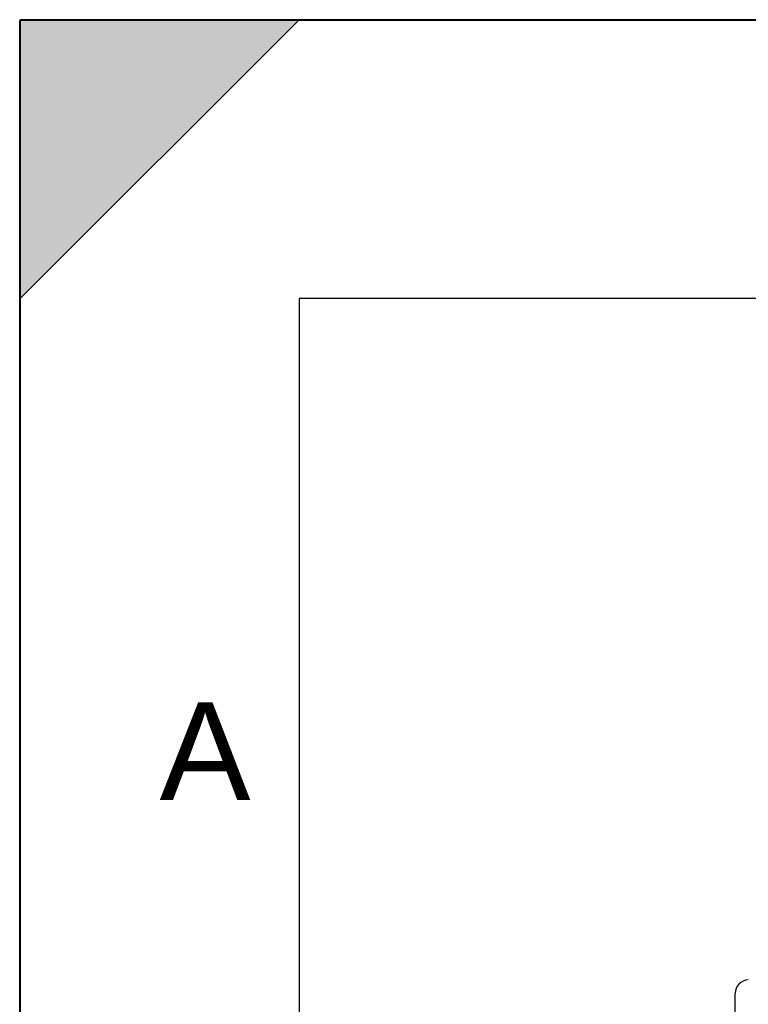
# Model space of a CAD drawing. Header units: millimetres. Extents: x 0 to 297, y 0 to 210.
# Tile 14 of 29: x 0 to 26, y 175 to 210. Entities that reach past the tile are written whole.
import ezdxf

# ---------------------------------------------------------------- set-up
doc = ezdxf.new("R2010")
doc.units = ezdxf.units.MM
doc.header["$LTSCALE"] = 16.335
doc.layers.get('0').update_dxf_attribs({"linetype": 'CONTINUOUS'})
doc.styles.add('TEXTSTYLE_2', font='arial.ttf')

# ---------------------------------------------------------------- blocks, each defined once
blk = doc.blocks.new('MARGEA4_BL0', base_point=(148.514, 105.014))
at = {"color": 7, "linetype": 'Continuous'}
for p, q in [((297.014, 210.014), (0.014, 210.014)), ((0.014, 0.014), (0.014, 210.014)), ((0.014, 200.014), (10.014, 210.014)), ((10.014, 210.014), (0.014, 210.014)), ((0.014, 210.014), (0.014, 200.014)), ((0.014, 0.014), (0.014, 210.014)), ((0.014, 210.014), (0.014, 0.014)), ((0.014, 200.014), (10.014, 210.014)), ((287.014, 200.014), (10.014, 200.014)), ((10.014, 200.014), (10.014, 10.014))]:
    blk.add_line(p, q, dxfattribs=at)
blk.add_solid([(0.014, 200.014), (10.014, 210.014), (0.014, 210.014)], dxfattribs=at)
at = {"color": 2, "linetype": 'Continuous', "style": 'TEXTSTYLE_2', "oblique": 0}
blk.add_text('A', height=3.5, dxfattribs=at).set_placement((5.014, 182.014))

msp = doc.modelspace()

# ---------------------------------------------------------------- linework, layer by layer
at = {"color": 7, "linetype": 'Continuous'}
for p, q in [((0, 0), (0, 210)), ((0, 210), (297, 210)), ((25.649, 157.219), (25.649, 175.064))]:
    msp.add_line(p, q, dxfattribs=at)
msp.add_arc((26.149, 175.064), 0.5, 93, 180, dxfattribs=at)

# ---------------------------------------------------------------- block references
at = {"color": 2, "linetype": 'Continuous'}
msp.add_blockref('MARGEA4_BL0', (148.514, 105.014), dxfattribs=at)

doc.saveas('drawing.dxf')
